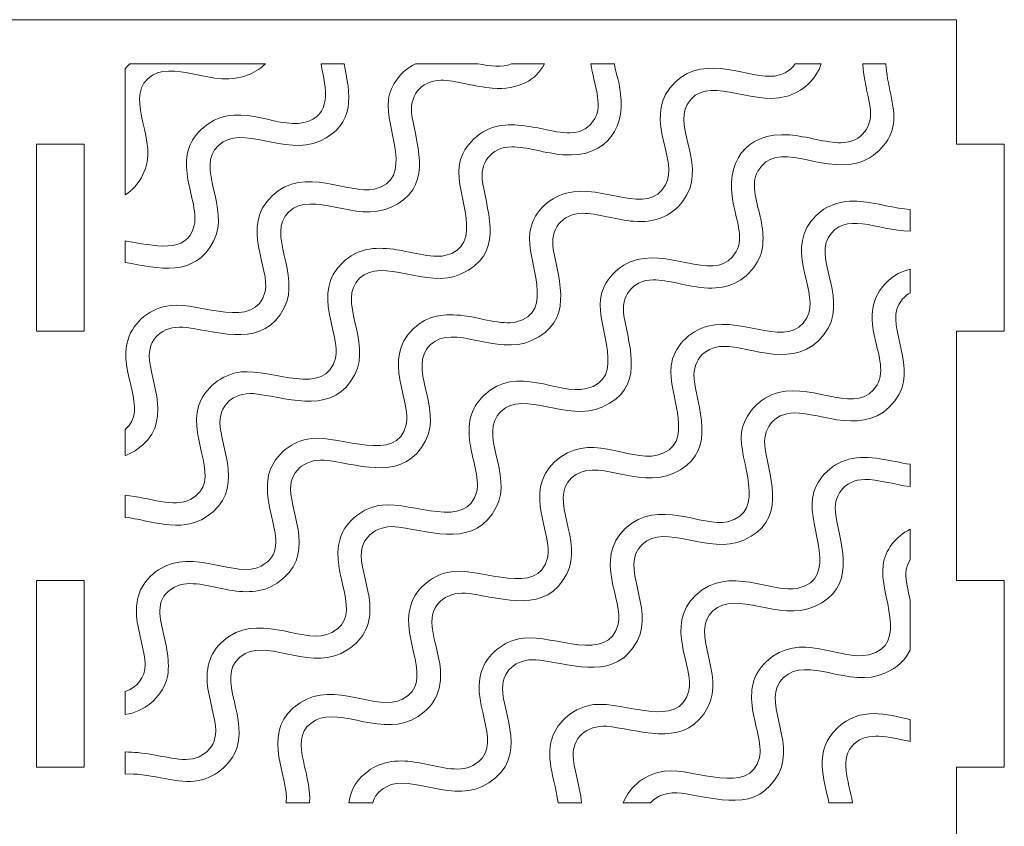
# Model space of a CAD drawing. Header units: millimetres. Extents: x -189 to 142, y -233 to 206.
# Tile 7 of 12: x -28 to 51, y -196 to -131. Entities that reach past the tile are written whole.
import ezdxf

# ---------------------------------------------------------------- set-up
doc = ezdxf.new("R2010")
doc.units = ezdxf.units.MM
doc.header["$MEASUREMENT"] = 0
doc.layers.add('Layer 1', color=7, linetype='Continuous')

msp = doc.modelspace()

# ---------------------------------------------------------------- linework, layer by layer
at = {"layer": 'Layer 1', "color": 250, "lineweight": 0}
for points, knots in [([(46.872, -201.4183), (46.872, -201.4183), (46.872, -191.4183), (46.872, -191.4183), (46.872, -191.4183), (50.722, -191.4183), (50.722, -191.4183), (50.722, -191.4183), (50.722, -176.4183), (50.722, -176.4183), (50.722, -176.4183), (46.872, -176.4183), (46.872, -176.4183), (46.872, -176.4183), (46.872, -156.4183), (46.872, -156.4183), (46.872, -156.4183), (50.722, -156.4183), (50.722, -156.4183), (50.722, -156.4183), (50.722, -141.4183), (50.722, -141.4183), (50.722, -141.4183), (46.872, -141.4183), (46.872, -141.4183), (46.872, -141.4183), (46.872, -131.4183), (46.872, -131.4183), (46.872, -131.4183), (-96.9779, -131.4183), (-96.9779, -131.4183), (-96.9779, -131.4183), (-96.9779, -141.4183), (-96.9779, -141.4183), (-96.9779, -141.4183), (-100.8279, -141.4183), (-100.8279, -141.4183), (-100.8279, -141.4183), (-100.8279, -156.4183), (-100.8279, -156.4183), (-100.8279, -156.4183), (-96.9779, -156.4183), (-96.9779, -156.4183), (-96.9779, -156.4183), (-96.9779, -176.4183), (-96.9779, -176.4183), (-96.9779, -176.4183), (-100.8279, -176.4183), (-100.8279, -176.4183), (-100.8279, -176.4183), (-100.8279, -191.4183), (-100.8279, -191.4183), (-100.8279, -191.4183), (-96.9779, -191.4183), (-96.9779, -191.4183), (-96.9779, -191.4183), (-96.9779, -201.4183), (-96.9779, -201.4183), (-96.9779, -201.4183), (-85.4279, -201.4183), (-85.4279, -201.4183), (-85.4279, -201.4183), (-85.4279, -197.5683), (-85.4279, -197.5683), (-85.4279, -197.5683), (-65.4279, -197.5683), (-65.4279, -197.5683), (-65.4279, -197.5683), (-65.4279, -201.4183), (-65.4279, -201.4183), (-65.4279, -201.4183), (-35.0529, -201.4183), (-35.0529, -201.4183), (-35.0529, -201.4183), (-35.0529, -197.5683), (-35.0529, -197.5683), (-35.0529, -197.5683), (-15.053, -197.5683), (-15.053, -197.5683), (-15.053, -197.5683), (-15.053, -201.4183), (-15.053, -201.4183), (-15.053, -201.4183), (15.322, -201.4183), (15.322, -201.4183), (15.322, -201.4183), (15.322, -197.5683), (15.322, -197.5683), (15.322, -197.5683), (35.322, -197.5683), (35.322, -197.5683), (35.322, -197.5683), (35.322, -201.4183), (35.322, -201.4183), (35.322, -201.4183), (46.872, -201.4183), (46.872, -201.4183)], [0, 0, 0, 0, 0.03125, 0.03125, 0.03125, 0.0625, 0.0625, 0.0625, 0.09375, 0.09375, 0.09375, 0.125, 0.125, 0.125, 0.15625, 0.15625, 0.15625, 0.1875, 0.1875, 0.1875, 0.21875, 0.21875, 0.21875, 0.25, 0.25, 0.25, 0.28125, 0.28125, 0.28125, 0.3125, 0.3125, 0.3125, 0.34375, 0.34375, 0.34375, 0.375, 0.375, 0.375, 0.40625, 0.40625, 0.40625, 0.4375, 0.4375, 0.4375, 0.46875, 0.46875, 0.46875, 0.5, 0.5, 0.5, 0.53125, 0.53125, 0.53125, 0.5625, 0.5625, 0.5625, 0.59375, 0.59375, 0.59375, 0.625, 0.625, 0.625, 0.65625, 0.65625, 0.65625, 0.6875, 0.6875, 0.6875, 0.71875, 0.71875, 0.71875, 0.75, 0.75, 0.75, 0.78125, 0.78125, 0.78125, 0.8125, 0.8125, 0.8125, 0.84375, 0.84375, 0.84375, 0.875, 0.875, 0.875, 0.90625, 0.90625, 0.90625, 0.9375, 0.9375, 0.9375, 0.96875, 0.96875, 0.96875, 1, 1, 1, 1]), ([(-19.8473, -187.1831), (-19.8473, -187.1831), (-19.8473, -185.3256), (-19.8473, -185.3256), (-18.9026, -185.0294), (-18.2416, -184.2554), (-18.2504, -183.142), (-18.2592, -182.0469), (-18.8405, -180.5338), (-18.9325, -179.2839), (-19.0459, -177.746), (-18.5483, -176.4746), (-17.1636, -175.568), (-14.359, -173.7318), (-10.9734, -176.3588), (-8.9331, -175.2679), (-7.3388, -174.4158), (-7.7231, -172.9653), (-8.0328, -171.5981), (-8.3013, -170.4133), (-8.6436, -168.9168), (-8.2703, -167.7337), (-7.8253, -166.3227), (-6.4535, -165.2169), (-4.8999, -165.0357), (-2.4541, -164.7501), (1.9399, -167.095), (2.7153, -163.9309), (3.1778, -162.0433), (0.6822, -158.6825), (3.277, -156.2327), (4.454, -155.1214), (5.7828, -154.9781), (7.3575, -155.1782), (8.503, -155.324), (10.4658, -155.9322), (11.4899, -155.6932), (14.8148, -154.9176), (12.3088, -150.8243), (12.6331, -148.5008), (12.8385, -147.0292), (14.0464, -145.7352), (15.5635, -145.3395), (18.5759, -144.5539), (22.0771, -147.2891), (23.5333, -144.6719), (24.6029, -142.7491), (21.8474, -139.5363), (23.8618, -136.9227), (26.1515, -133.9526), (29.7943, -135.9983), (31.9296, -135.9634), (32.852, -135.9485), (33.5376, -135.5532), (33.9322, -134.9545), (33.9322, -134.9545), (36.033, -134.9546), (36.033, -134.9546), (35.6346, -136.1933), (34.5049, -137.2522), (33.1868, -137.5911), (30.2373, -138.3498), (26.7559, -135.6577), (25.2717, -138.2206), (24.1516, -140.1549), (26.9574, -143.3537), (24.9227, -145.9799), (23.9163, -147.2787), (22.6142, -147.7168), (20.9628, -147.5984), (19.6758, -147.5061), (17.9755, -146.9396), (16.8599, -146.9585), (15.1537, -146.9875), (14.2521, -148.3163), (14.5135, -149.8299), (14.9796, -152.5285), (16.2148, -155.6213), (12.7718, -157.1757), (9.9753, -158.4381), (6.5238, -155.741), (4.6413, -157.5178), (2.7559, -159.2976), (5.6451, -162.5545), (4.2617, -165.2075), (2.5731, -168.4456), (-0.691, -167.211), (-3.5595, -166.8024), (-5.1894, -166.5701), (-6.5858, -167.473), (-6.5694, -169.0913), (-6.5481, -171.2046), (-4.452, -174.4915), (-7.6485, -176.6374), (-8.9076, -177.4826), (-10.2959, -177.4107), (-11.7437, -177.1524), (-13.0222, -176.9243), (-14.7069, -176.3305), (-15.8882, -176.9597), (-17.4693, -177.802), (-17.0994, -179.2429), (-16.7885, -180.6012), (-16.524, -181.7574), (-16.1766, -183.3114), (-16.5415, -184.4619), (-16.9784, -185.8398), (-18.3314, -186.9731), (-19.8473, -187.1831)], [0, 0, 0, 0, 0.0277778, 0.0277778, 0.0277778, 0.0555556, 0.0555556, 0.0555556, 0.0833333, 0.0833333, 0.0833333, 0.1111111, 0.1111111, 0.1111111, 0.1388889, 0.1388889, 0.1388889, 0.1666667, 0.1666667, 0.1666667, 0.1944444, 0.1944444, 0.1944444, 0.2222222, 0.2222222, 0.2222222, 0.25, 0.25, 0.25, 0.2777778, 0.2777778, 0.2777778, 0.3055556, 0.3055556, 0.3055556, 0.3333333, 0.3333333, 0.3333333, 0.3611111, 0.3611111, 0.3611111, 0.3888889, 0.3888889, 0.3888889, 0.4166667, 0.4166667, 0.4166667, 0.4444444, 0.4444444, 0.4444444, 0.4722222, 0.4722222, 0.4722222, 0.5, 0.5, 0.5, 0.5277778, 0.5277778, 0.5277778, 0.5555556, 0.5555556, 0.5555556, 0.5833333, 0.5833333, 0.5833333, 0.6111111, 0.6111111, 0.6111111, 0.6388889, 0.6388889, 0.6388889, 0.6666667, 0.6666667, 0.6666667, 0.6944444, 0.6944444, 0.6944444, 0.7222222, 0.7222222, 0.7222222, 0.75, 0.75, 0.75, 0.7777778, 0.7777778, 0.7777778, 0.8055556, 0.8055556, 0.8055556, 0.8333333, 0.8333333, 0.8333333, 0.8611111, 0.8611111, 0.8611111, 0.8888889, 0.8888889, 0.8888889, 0.9166667, 0.9166667, 0.9166667, 0.9444444, 0.9444444, 0.9444444, 0.9722222, 0.9722222, 0.9722222, 1, 1, 1, 1]), ([(-19.8473, -166.3981), (-19.8473, -166.3981), (-19.8473, -164.3018), (-19.8473, -164.3018), (-17.9149, -162.7411), (-20.451, -159.7218), (-19.619, -157.0766), (-19.1735, -155.6601), (-17.7813, -154.5265), (-16.2198, -154.3532), (-13.7757, -154.0819), (-9.4043, -156.4197), (-8.6222, -153.2381), (-8.1613, -151.363), (-10.6676, -148.0186), (-8.0591, -145.5599), (-5.4334, -143.085), (-1.8724, -145.4845), (0.1322, -145.0176), (3.4785, -144.2378), (0.9775, -140.1687), (1.2869, -137.8432), (1.4479, -136.6328), (2.3095, -135.5305), (3.452, -134.9545), (3.452, -134.9545), (8.4604, -134.9545), (8.4604, -134.9545), (9.4771, -135.1551), (10.413, -135.2821), (11.1638, -134.9546), (11.1638, -134.9546), (13.814, -134.9546), (13.814, -134.9546), (13.1413, -136.2644), (11.7552, -137.067), (9.6048, -136.9141), (8.3174, -136.8225), (6.614, -136.2581), (5.501, -136.2805), (3.8001, -136.3153), (2.9185, -137.6273), (3.1693, -139.1347), (3.6141, -141.8107), (4.8873, -144.9582), (1.4502, -146.4928), (-1.3628, -147.7487), (-4.8338, -145.0727), (-6.7045, -146.8352), (-8.5763, -148.5987), (-5.7069, -151.8756), (-7.0843, -154.5473), (-8.7497, -157.7779), (-12.0762, -156.5149), (-14.9187, -156.1214), (-16.5384, -155.8971), (-17.9241, -156.7868), (-17.9121, -158.3964), (-17.8971, -160.4445), (-15.7897, -163.886), (-19.0086, -165.9827), (-19.2832, -166.1616), (-19.5634, -166.2971), (-19.8473, -166.3981)], [0, 0, 0, 0, 0.047619, 0.047619, 0.047619, 0.0952381, 0.0952381, 0.0952381, 0.1428571, 0.1428571, 0.1428571, 0.1904762, 0.1904762, 0.1904762, 0.2380952, 0.2380952, 0.2380952, 0.2857143, 0.2857143, 0.2857143, 0.3333333, 0.3333333, 0.3333333, 0.3809524, 0.3809524, 0.3809524, 0.4285714, 0.4285714, 0.4285714, 0.4761905, 0.4761905, 0.4761905, 0.5238095, 0.5238095, 0.5238095, 0.5714286, 0.5714286, 0.5714286, 0.6190476, 0.6190476, 0.6190476, 0.6666667, 0.6666667, 0.6666667, 0.7142857, 0.7142857, 0.7142857, 0.7619048, 0.7619048, 0.7619048, 0.8095238, 0.8095238, 0.8095238, 0.8571429, 0.8571429, 0.8571429, 0.9047619, 0.9047619, 0.9047619, 0.952381, 0.952381, 0.952381, 1, 1, 1, 1]), ([(-19.8473, -145.4658), (-19.8473, -145.4658), (-19.8473, -135.3634), (-19.8473, -135.3634), (-19.7391, -135.2251), (-19.6175, -135.0888), (-19.4813, -134.9545), (-19.4813, -134.9545), (-8.579, -134.9545), (-8.579, -134.9545), (-8.9141, -135.2786), (-9.3486, -135.5703), (-9.9068, -135.8208), (-12.7056, -137.0768), (-16.1561, -134.3918), (-18.039, -136.1636), (-19.9263, -137.9394), (-17.037, -141.205), (-18.4194, -143.8547), (-18.8169, -144.6165), (-19.3015, -145.1304), (-19.8473, -145.4658)], [0, 0, 0, 0, 0.1428571, 0.1428571, 0.1428571, 0.2857143, 0.2857143, 0.2857143, 0.4285714, 0.4285714, 0.4285714, 0.5714286, 0.5714286, 0.5714286, 0.7142857, 0.7142857, 0.7142857, 0.8571429, 0.8571429, 0.8571429, 1, 1, 1, 1]), ([(-19.8473, -150.9019), (-19.8473, -150.9019), (-19.8473, -149.1643), (-19.8473, -149.1643), (-17.5325, -149.5517), (-14.8856, -150.3007), (-14.298, -147.9243), (-14.0553, -146.9423), (-14.7039, -145.1286), (-14.8506, -144.0356), (-15.0497, -142.5515), (-14.915, -141.33), (-13.7333, -140.2161), (-11.0429, -137.6805), (-7.8529, -140.2144), (-5.5107, -139.6755), (-3.2175, -139.1477), (-3.7156, -136.9934), (-4.1269, -134.9546), (-4.1269, -134.9546), (-2.2763, -134.9545), (-2.2763, -134.9545), (-1.7801, -137.3331), (-1.2707, -139.8381), (-4.2276, -141.1576), (-7.0559, -142.4197), (-10.4778, -139.7237), (-12.3652, -141.504), (-14.2663, -143.2971), (-11.3594, -146.5263), (-12.7509, -149.2017), (-14.2838, -152.1494), (-17.1803, -151.3789), (-19.8473, -150.9019)], [0, 0, 0, 0, 0.0909091, 0.0909091, 0.0909091, 0.1818182, 0.1818182, 0.1818182, 0.2727273, 0.2727273, 0.2727273, 0.3636364, 0.3636364, 0.3636364, 0.4545455, 0.4545455, 0.4545455, 0.5454545, 0.5454545, 0.5454545, 0.6363636, 0.6363636, 0.6363636, 0.7272727, 0.7272727, 0.7272727, 0.8181818, 0.8181818, 0.8181818, 0.9090909, 0.9090909, 0.9090909, 1, 1, 1, 1]), ([(-19.8473, -191.9731), (-19.8473, -191.9731), (-19.8473, -190.1916), (-19.8473, -190.1916), (-18.4741, -190.1704), (-16.9652, -190.5685), (-15.5797, -190.7631), (-13.954, -190.9913), (-12.5754, -190.1028), (-12.5803, -188.4897), (-12.5836, -187.3957), (-13.171, -185.8835), (-13.2615, -184.6296), (-13.3726, -183.0887), (-12.8782, -181.8133), (-11.4878, -180.9057), (-8.6888, -179.0785), (-5.3049, -181.6966), (-3.2581, -180.607), (-0.5732, -179.1777), (-3.4871, -175.9115), (-2.6001, -173.0806), (-2.1574, -171.6671), (-0.7788, -170.5501), (0.7793, -170.3756), (3.22, -170.1024), (7.6116, -172.4213), (8.3837, -169.2778), (8.6228, -168.3039), (7.9758, -166.4762), (7.8284, -165.3883), (7.6276, -163.9064), (7.7707, -162.6835), (8.9488, -161.573), (11.6457, -159.0304), (14.8253, -161.5747), (17.1677, -161.0308), (20.4741, -160.2631), (17.9893, -156.1647), (18.3044, -153.8484), (18.5047, -152.376), (19.7184, -151.0669), (21.2422, -150.6775), (24.2469, -149.9093), (27.7532, -152.6156), (29.2028, -150.0163), (29.8166, -148.9157), (29.1824, -147.3326), (28.9532, -146.1499), (28.3462, -143.0154), (29.7897, -140.3991), (33.5061, -140.6664), (34.7916, -140.7588), (36.4973, -141.3206), (37.6092, -141.2997), (39.312, -141.2677), (40.1958, -139.9541), (39.9478, -138.4457), (39.7615, -137.3121), (39.4235, -136.0966), (39.3565, -134.9546), (39.3565, -134.9546), (41.2229, -134.9546), (41.2229, -134.9546), (41.2563, -136.4908), (42.0073, -138.4077), (41.8299, -139.7375), (41.6331, -141.213), (40.3855, -142.5369), (38.8657, -142.9291), (35.8938, -143.6958), (32.4382, -140.9888), (30.9445, -143.5652), (30.3071, -144.665), (30.9331, -146.2492), (31.1726, -147.437), (31.451, -148.8178), (31.5163, -150.1319), (30.5944, -151.3245), (29.5937, -152.6191), (28.2849, -153.0556), (26.6405, -152.9373), (25.3556, -152.845), (23.6393, -152.2789), (22.5392, -152.294), (20.8317, -152.3175), (19.9271, -153.6661), (20.1849, -155.1766), (20.6424, -157.8587), (21.8925, -160.9757), (18.4504, -162.5137), (15.6262, -163.7755), (12.1967, -161.0784), (10.3166, -162.858), (8.4218, -164.6512), (11.321, -167.8974), (9.9319, -170.554), (8.2486, -173.773), (4.979, -172.5624), (2.1194, -172.1401), (0.4838, -171.8986), (-0.9106, -172.824), (-0.8976, -174.439), (-0.8887, -175.5263), (-0.3092, -177.0256), (-0.2154, -178.2635), (-0.0981, -179.8122), (-0.592, -181.0495), (-1.9719, -181.9769), (-4.7654, -183.8546), (-8.1663, -181.1917), (-10.2111, -182.2963), (-12.9052, -183.7516), (-9.9878, -187.0138), (-10.8721, -189.8088), (-11.319, -191.2215), (-12.7188, -192.3628), (-14.2782, -192.5341), (-15.8356, -192.7051), (-18.1585, -191.8232), (-19.8473, -191.9731)], [0, 0, 0, 0, 0.025, 0.025, 0.025, 0.05, 0.05, 0.05, 0.075, 0.075, 0.075, 0.1, 0.1, 0.1, 0.125, 0.125, 0.125, 0.15, 0.15, 0.15, 0.175, 0.175, 0.175, 0.2, 0.2, 0.2, 0.225, 0.225, 0.225, 0.25, 0.25, 0.25, 0.275, 0.275, 0.275, 0.3, 0.3, 0.3, 0.325, 0.325, 0.325, 0.35, 0.35, 0.35, 0.375, 0.375, 0.375, 0.4, 0.4, 0.4, 0.425, 0.425, 0.425, 0.45, 0.45, 0.45, 0.475, 0.475, 0.475, 0.5, 0.5, 0.5, 0.525, 0.525, 0.525, 0.55, 0.55, 0.55, 0.575, 0.575, 0.575, 0.6, 0.6, 0.6, 0.625, 0.625, 0.625, 0.65, 0.65, 0.65, 0.675, 0.675, 0.675, 0.7, 0.7, 0.7, 0.725, 0.725, 0.725, 0.75, 0.75, 0.75, 0.775, 0.775, 0.775, 0.8, 0.8, 0.8, 0.825, 0.825, 0.825, 0.85, 0.85, 0.85, 0.875, 0.875, 0.875, 0.9, 0.9, 0.9, 0.925, 0.925, 0.925, 0.95, 0.95, 0.95, 0.975, 0.975, 0.975, 1, 1, 1, 1]), ([(-19.8473, -171.3636), (-19.8473, -171.3636), (-19.8473, -169.5812), (-19.8473, -169.5812), (-17.889, -169.7471), (-15.96, -170.6482), (-14.6089, -169.9287), (-11.9173, -168.4954), (-14.8226, -165.2008), (-13.951, -162.4239), (-13.5078, -161.0118), (-12.0993, -159.8592), (-10.5407, -159.689), (-8.1104, -159.4233), (-3.737, -161.7513), (-2.9569, -158.5854), (-2.4873, -156.6793), (-5.0009, -153.3661), (-2.3857, -150.9017), (-1.1781, -149.7638), (0.1065, -149.6411), (1.7146, -149.8437), (2.8574, -149.9878), (4.7809, -150.5908), (5.8119, -150.353), (9.1324, -149.5866), (6.6562, -145.4927), (6.9561, -143.1903), (7.1485, -141.7132), (8.4043, -140.3841), (9.9243, -139.9913), (11.1434, -139.6765), (12.7682, -140.0031), (13.9874, -140.2527), (15.4348, -140.5492), (16.9685, -140.8661), (17.8417, -139.3609), (18.5123, -138.205), (17.7903, -136.6104), (17.5218, -134.9546), (17.5218, -134.9546), (19.4185, -134.9546), (19.4185, -134.9546), (19.5347, -135.5891), (19.7294, -136.226), (19.836, -136.7772), (20.4408, -139.9068), (18.9877, -142.5198), (15.2824, -142.2578), (13.9958, -142.167), (12.2944, -141.5997), (11.1809, -141.6185), (9.4765, -141.6475), (8.5857, -142.9734), (8.8406, -144.4824), (9.2912, -147.149), (10.5536, -150.2978), (7.1284, -151.8284), (4.2921, -153.0959), (0.8415, -150.4077), (-1.0319, -152.1747), (-2.9132, -153.9491), (-0.0254, -157.2063), (-1.4181, -159.8935), (-3.0809, -163.1022), (-6.4037, -161.8694), (-9.2391, -161.4621), (-10.8708, -161.2275), (-12.2502, -162.1285), (-12.241, -163.7442), (-12.2293, -165.7904), (-10.116, -169.2144), (-13.3342, -171.3191), (-15.4444, -172.6992), (-17.8954, -171.5441), (-19.8473, -171.3636)], [0, 0, 0, 0, 0.04, 0.04, 0.04, 0.08, 0.08, 0.08, 0.12, 0.12, 0.12, 0.16, 0.16, 0.16, 0.2, 0.2, 0.2, 0.24, 0.24, 0.24, 0.28, 0.28, 0.28, 0.32, 0.32, 0.32, 0.36, 0.36, 0.36, 0.4, 0.4, 0.4, 0.44, 0.44, 0.44, 0.48, 0.48, 0.48, 0.52, 0.52, 0.52, 0.56, 0.56, 0.56, 0.6, 0.6, 0.6, 0.64, 0.64, 0.64, 0.68, 0.68, 0.68, 0.72, 0.72, 0.72, 0.76, 0.76, 0.76, 0.8, 0.8, 0.8, 0.84, 0.84, 0.84, 0.88, 0.88, 0.88, 0.92, 0.92, 0.92, 0.96, 0.96, 0.96, 1, 1, 1, 1]), ([(-23.1279, -156.4183), (-23.1279, -156.4183), (-23.1279, -141.4183), (-23.1279, -141.4183), (-23.1279, -141.4183), (-26.9779, -141.4183), (-26.9779, -141.4183), (-26.9779, -141.4183), (-26.9779, -156.4183), (-26.9779, -156.4183), (-26.9779, -156.4183), (-23.1279, -156.4183), (-23.1279, -156.4183)], [0, 0, 0, 0, 0.25, 0.25, 0.25, 0.5, 0.5, 0.5, 0.75, 0.75, 0.75, 1, 1, 1, 1]), ([(43.1527, -146.6385), (43.1527, -146.6385), (43.1527, -148.3994), (43.1527, -148.3994), (40.5291, -148.3263), (37.8155, -146.7153), (36.5927, -148.9193), (35.5256, -150.8432), (38.2806, -154.0477), (36.2646, -156.6686), (33.9753, -159.6448), (30.3388, -157.591), (28.18, -157.6364), (26.4771, -157.6723), (25.6015, -158.9786), (25.853, -160.487), (26.2995, -163.1631), (27.5745, -166.3147), (24.13, -167.8471), (21.3191, -169.0978), (17.835, -166.4317), (15.9754, -168.1898), (14.1036, -169.9594), (16.9837, -173.234), (15.5988, -175.9), (13.9197, -179.132), (10.6125, -177.8688), (7.7597, -177.4754), (6.1423, -177.2524), (4.7557, -178.1401), (4.7709, -179.7487), (4.7811, -180.8561), (5.3591, -182.3526), (5.4541, -183.6094), (5.5713, -185.1602), (5.0695, -186.426), (3.6706, -187.3376), (0.8806, -189.1556), (-2.5132, -186.542), (-4.5597, -187.6354), (-6.952, -188.9136), (-4.8618, -191.6908), (-5.0413, -194.2713), (-5.0413, -194.2713), (-6.9432, -194.2713), (-6.9432, -194.2713), (-6.9199, -194.1331), (-6.9078, -193.9881), (-6.9079, -193.8367), (-6.909, -191.7741), (-9.0391, -188.3604), (-5.8119, -186.2436), (-3.0079, -184.4043), (0.365, -187.0394), (2.4162, -185.9451), (5.0899, -184.5188), (2.1966, -181.255), (3.0704, -178.4287), (3.5089, -177.01), (4.8999, -175.8833), (6.4589, -175.7086), (8.8896, -175.4362), (13.2813, -177.7613), (14.0541, -174.6229), (14.5242, -172.7128), (12.0242, -169.3617), (14.6207, -166.9147), (17.3367, -164.3552), (20.4828, -166.9165), (22.845, -166.3684), (26.1386, -165.6043), (23.6668, -161.4995), (23.9743, -159.1954), (24.1719, -157.7163), (25.3978, -156.4061), (26.9225, -156.0102), (29.8723, -155.2445), (33.4319, -157.9492), (34.8731, -155.3591), (35.9492, -153.4251), (33.1887, -150.2325), (35.2021, -147.6108), (36.2045, -146.3057), (37.5345, -145.8789), (39.1841, -146.0015), (40.4177, -146.0931), (42.0384, -146.6142), (43.1527, -146.6385)], [0, 0, 0, 0, 0.0344828, 0.0344828, 0.0344828, 0.0689655, 0.0689655, 0.0689655, 0.1034483, 0.1034483, 0.1034483, 0.137931, 0.137931, 0.137931, 0.1724138, 0.1724138, 0.1724138, 0.2068966, 0.2068966, 0.2068966, 0.2413793, 0.2413793, 0.2413793, 0.2758621, 0.2758621, 0.2758621, 0.3103448, 0.3103448, 0.3103448, 0.3448276, 0.3448276, 0.3448276, 0.3793103, 0.3793103, 0.3793103, 0.4137931, 0.4137931, 0.4137931, 0.4482759, 0.4482759, 0.4482759, 0.4827586, 0.4827586, 0.4827586, 0.5172414, 0.5172414, 0.5172414, 0.5517241, 0.5517241, 0.5517241, 0.5862069, 0.5862069, 0.5862069, 0.6206897, 0.6206897, 0.6206897, 0.6551724, 0.6551724, 0.6551724, 0.6896552, 0.6896552, 0.6896552, 0.7241379, 0.7241379, 0.7241379, 0.7586207, 0.7586207, 0.7586207, 0.7931034, 0.7931034, 0.7931034, 0.8275862, 0.8275862, 0.8275862, 0.862069, 0.862069, 0.862069, 0.8965517, 0.8965517, 0.8965517, 0.9310345, 0.9310345, 0.9310345, 0.9655172, 0.9655172, 0.9655172, 1, 1, 1, 1]), ([(43.1527, -151.4485), (43.1527, -151.4485), (43.1527, -153.3579), (43.1527, -153.3579), (42.8103, -153.5379), (42.5073, -153.8248), (42.2636, -154.2631), (41.1925, -156.1881), (43.9499, -159.3929), (41.9349, -162.0123), (39.6481, -164.9856), (35.993, -162.9334), (33.8591, -162.975), (32.1568, -163.0083), (31.2675, -164.3251), (31.5199, -165.8342), (31.9663, -168.5052), (33.242, -171.6524), (29.8069, -173.1846), (26.9704, -174.4499), (23.5283, -171.7629), (21.649, -173.5312), (19.7659, -175.3026), (22.6546, -178.5776), (21.267, -181.2465), (19.593, -184.4664), (16.2829, -183.2168), (13.4387, -182.8159), (11.812, -182.5869), (10.4362, -183.4852), (10.4423, -185.0957), (10.4499, -187.1596), (12.5643, -190.5749), (9.3453, -192.6755), (6.5387, -194.5071), (3.164, -191.8757), (1.1168, -192.9753), (0.4706, -193.3225), (0.1512, -193.7703), (0.0206, -194.2713), (0.0206, -194.2713), (-1.8994, -194.2713), (-1.8994, -194.2713), (-1.7583, -193.2023), (-1.2246, -192.3131), (-0.1702, -191.6056), (1.0865, -190.7623), (2.4782, -190.8275), (3.9243, -191.0855), (5.2017, -191.3136), (6.8899, -191.9084), (8.0689, -191.2813), (10.7707, -189.8442), (7.8554, -186.5721), (8.7323, -183.7766), (9.1752, -182.3645), (10.5779, -181.2141), (12.1373, -181.0452), (14.5736, -180.7812), (18.9401, -183.1038), (19.7252, -179.9381), (20.1975, -178.033), (17.677, -174.7245), (20.2954, -172.2566), (22.9235, -169.7794), (26.4636, -172.1805), (28.4899, -171.7071), (31.8237, -170.9283), (29.3331, -166.8574), (29.6381, -164.5428), (29.8324, -163.0668), (31.0816, -161.7396), (32.6024, -161.3478), (35.5704, -160.5832), (39.0228, -163.2799), (40.5221, -160.7137), (41.1656, -159.6125), (40.5361, -158.0325), (40.297, -156.8428), (40.0202, -155.4655), (39.9511, -154.1444), (40.8719, -152.9549), (41.5062, -152.1355), (42.2642, -151.6583), (43.1527, -151.4485)], [0, 0, 0, 0, 0.0357143, 0.0357143, 0.0357143, 0.0714286, 0.0714286, 0.0714286, 0.1071429, 0.1071429, 0.1071429, 0.1428571, 0.1428571, 0.1428571, 0.1785714, 0.1785714, 0.1785714, 0.2142857, 0.2142857, 0.2142857, 0.25, 0.25, 0.25, 0.2857143, 0.2857143, 0.2857143, 0.3214286, 0.3214286, 0.3214286, 0.3571429, 0.3571429, 0.3571429, 0.3928571, 0.3928571, 0.3928571, 0.4285714, 0.4285714, 0.4285714, 0.4642857, 0.4642857, 0.4642857, 0.5, 0.5, 0.5, 0.5357143, 0.5357143, 0.5357143, 0.5714286, 0.5714286, 0.5714286, 0.6071429, 0.6071429, 0.6071429, 0.6428571, 0.6428571, 0.6428571, 0.6785714, 0.6785714, 0.6785714, 0.7142857, 0.7142857, 0.7142857, 0.75, 0.75, 0.75, 0.7857143, 0.7857143, 0.7857143, 0.8214286, 0.8214286, 0.8214286, 0.8571429, 0.8571429, 0.8571429, 0.8928571, 0.8928571, 0.8928571, 0.9285714, 0.9285714, 0.9285714, 0.9642857, 0.9642857, 0.9642857, 1, 1, 1, 1]), ([(43.1527, -167.104), (43.1527, -167.104), (43.1527, -168.8928), (43.1527, -168.8928), (41.8201, -168.7181), (40.5264, -168.2984), (39.5383, -168.3151), (37.8336, -168.344), (36.9347, -169.6702), (37.193, -171.1817), (37.6491, -173.8504), (38.9021, -176.9831), (35.4853, -178.5191), (32.6482, -179.7944), (29.2016, -177.0995), (27.3221, -178.8727), (25.4352, -180.6527), (28.332, -183.8957), (26.933, -186.5932), (25.2712, -189.7975), (21.9466, -188.5591), (19.1185, -188.1581), (17.4879, -187.9268), (16.098, -188.8254), (16.1098, -190.4436), (16.1173, -191.4738), (16.6667, -192.8715), (16.783, -194.2713), (16.783, -194.2713), (14.8998, -194.2713), (14.8998, -194.2713), (14.7516, -192.7312), (13.8566, -190.8321), (14.4182, -189.0854), (14.8696, -187.6813), (16.2276, -186.5781), (17.7773, -186.3926), (20.2307, -186.0989), (24.6178, -188.4544), (25.3952, -185.2838), (25.8594, -183.3908), (23.3647, -180.0424), (25.9623, -177.5918), (28.5749, -175.1269), (32.1577, -177.5144), (34.1689, -177.0492), (37.5053, -176.2772), (34.9786, -172.1655), (35.3182, -169.8526), (35.5336, -168.3857), (36.7277, -167.1), (38.2408, -166.6983), (39.8637, -166.2674), (41.6364, -166.8715), (43.1527, -167.104)], [0, 0, 0, 0, 0.0555556, 0.0555556, 0.0555556, 0.1111111, 0.1111111, 0.1111111, 0.1666667, 0.1666667, 0.1666667, 0.2222222, 0.2222222, 0.2222222, 0.2777778, 0.2777778, 0.2777778, 0.3333333, 0.3333333, 0.3333333, 0.3888889, 0.3888889, 0.3888889, 0.4444444, 0.4444444, 0.4444444, 0.5, 0.5, 0.5, 0.5555556, 0.5555556, 0.5555556, 0.6111111, 0.6111111, 0.6111111, 0.6666667, 0.6666667, 0.6666667, 0.7222222, 0.7222222, 0.7222222, 0.7777778, 0.7777778, 0.7777778, 0.8333333, 0.8333333, 0.8333333, 0.8888889, 0.8888889, 0.8888889, 0.9444444, 0.9444444, 0.9444444, 1, 1, 1, 1]), ([(43.1527, -172.3208), (43.1527, -172.3208), (43.1527, -174.7587), (43.1527, -174.7587), (42.859, -175.2548), (42.7531, -175.875), (42.8646, -176.529), (42.9459, -177.0055), (43.0521, -177.4955), (43.1527, -177.9874), (43.1527, -177.9874), (43.1527, -182.0213), (43.1527, -182.0213), (42.8262, -182.7505), (42.2079, -183.3871), (41.129, -183.8704), (38.3174, -185.1299), (34.8868, -182.4359), (32.9967, -184.2154), (31.1001, -186.0012), (34.0035, -189.2525), (32.6152, -191.9067), (30.9253, -195.1381), (27.6639, -193.9092), (24.7979, -193.4957), (23.7898, -193.3502), (22.8707, -193.6442), (22.3191, -194.2713), (22.3191, -194.2713), (20.1392, -194.2713), (20.1392, -194.2713), (20.635, -192.935), (21.9584, -191.9029), (23.4572, -191.732), (25.9062, -191.4526), (30.2888, -193.7823), (31.067, -190.63), (31.3061, -189.6611), (30.6561, -187.8254), (30.5085, -186.7411), (30.307, -185.2616), (30.456, -184.0363), (31.63, -182.9282), (34.3258, -180.3833), (37.5123, -182.9297), (39.8469, -182.3866), (43.1606, -181.6161), (40.6687, -177.5231), (40.9864, -175.2007), (41.1525, -173.9862), (42.0056, -172.8885), (43.1527, -172.3208)], [0, 0, 0, 0, 0.0588235, 0.0588235, 0.0588235, 0.1176471, 0.1176471, 0.1176471, 0.1764706, 0.1764706, 0.1764706, 0.2352941, 0.2352941, 0.2352941, 0.2941176, 0.2941176, 0.2941176, 0.3529412, 0.3529412, 0.3529412, 0.4117647, 0.4117647, 0.4117647, 0.4705882, 0.4705882, 0.4705882, 0.5294118, 0.5294118, 0.5294118, 0.5882353, 0.5882353, 0.5882353, 0.6470588, 0.6470588, 0.6470588, 0.7058824, 0.7058824, 0.7058824, 0.7647059, 0.7647059, 0.7647059, 0.8235294, 0.8235294, 0.8235294, 0.8823529, 0.8823529, 0.8823529, 0.9411765, 0.9411765, 0.9411765, 1, 1, 1, 1]), ([(-23.1279, -191.4183), (-23.1279, -191.4183), (-23.1279, -176.4183), (-23.1279, -176.4183), (-23.1279, -176.4183), (-26.9779, -176.4183), (-26.9779, -176.4183), (-26.9779, -176.4183), (-26.9779, -191.4183), (-26.9779, -191.4183), (-26.9779, -191.4183), (-23.1279, -191.4183), (-23.1279, -191.4183)], [0, 0, 0, 0, 0.25, 0.25, 0.25, 0.5, 0.5, 0.5, 0.75, 0.75, 0.75, 1, 1, 1, 1]), ([(43.1527, -187.5847), (43.1527, -187.5847), (43.1527, -189.341), (43.1527, -189.341), (41.4068, -189.009), (39.756, -188.51), (38.6596, -189.5455), (37.4491, -190.6889), (38.2161, -192.4506), (38.546, -194.2713), (38.546, -194.2713), (36.6489, -194.2713), (36.6489, -194.2713), (36.2622, -192.4138), (35.3745, -190.0786), (37.3016, -188.2692), (39.1776, -186.5078), (41.2671, -187.1799), (43.1527, -187.5847)], [0, 0, 0, 0, 0.1666667, 0.1666667, 0.1666667, 0.3333333, 0.3333333, 0.3333333, 0.5, 0.5, 0.5, 0.6666667, 0.6666667, 0.6666667, 0.8333333, 0.8333333, 0.8333333, 1, 1, 1, 1])]:
    msp.add_open_spline(points, degree=3, knots=knots, dxfattribs=at)

doc.saveas('drawing.dxf')
